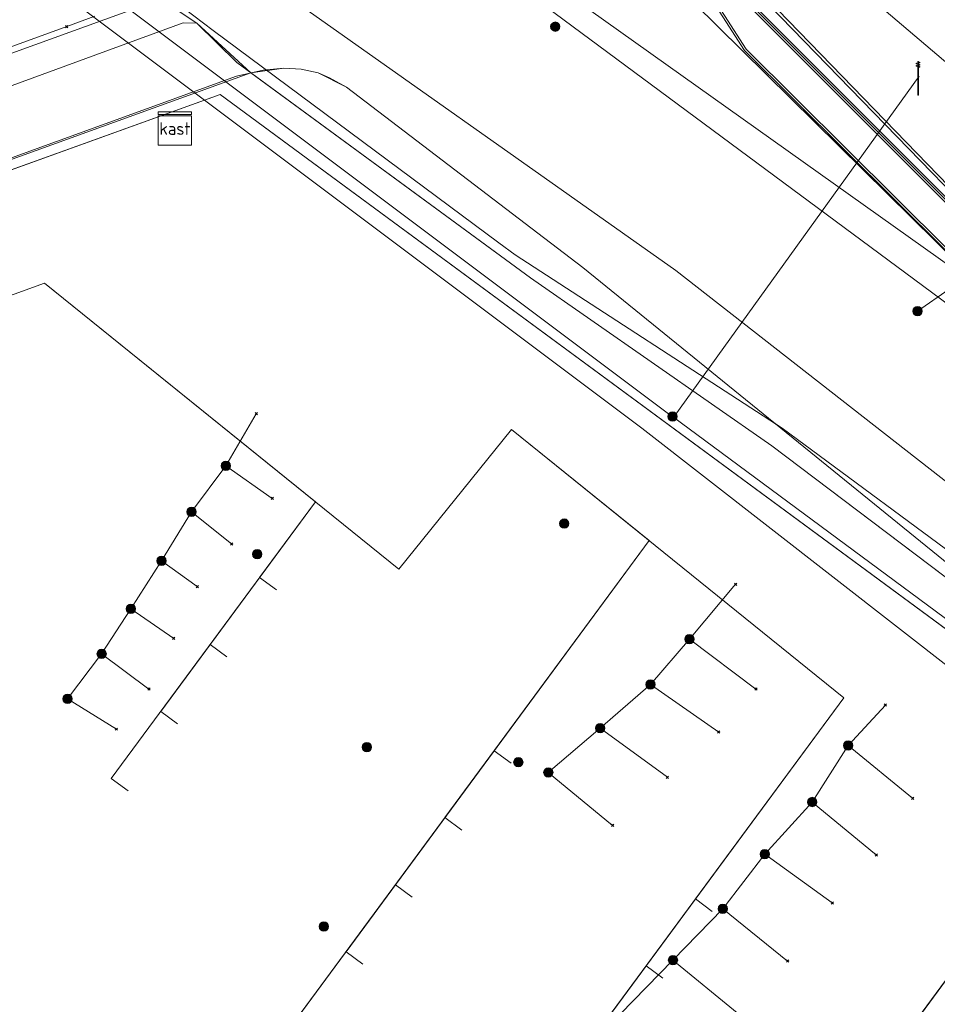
# Model space of a CAD drawing. Header units: metres. Extents: x 151922 to 154458, y 463415 to 464223.
# Tile 132 of 164: x 154263 to 154285, y 463522 to 463545. Entities that reach past the tile are written whole.
import ezdxf
from ezdxf.enums import TextEntityAlignment as Align
from ezdxf.lldxf.tags import DXFTag

# ---------------------------------------------------------------- set-up
doc = ezdxf.new("R2010")
doc.units = ezdxf.units.M
doc.layers.get('0').update_dxf_attribs({"lineweight": 9})
for name, color, linetype, lineweight in [('B-PV-KL-DATA-G', 90, 'KL-DATA-SO', 9), ('B-PV-KL-DATA_DUCT-G', 90, 'Continuous', 9), ('B-PV-KL-DATA_HULPSTUK-S', 90, 'Continuous', 9), ('B-PV-KL-DATA_KABELBED-G', 90, 'Continuous', 9), ('B-PV-KL-ET_HS-G', 10, 'KL-HS-SO', 9), ('B-PV-KL-ET_LS-G', 190, 'KL-LS-SO', 9), ('B-PV-KL-ET_LS-S', 190, 'Continuous', 9), ('B-PV-KL-ET_LS_HULPSTUK-S', 190, 'Continuous', 9), ('B-PV-KL-ET_LS_KABELBED-G', 190, 'Continuous', 9), ('B-PV-KL-ET_MS-G', 130, 'KL-MS-SO', 9), ('B-PV-KL-GAS_HD-G', 30, 'KL-GAS_HD-SO', 9), ('B-PV-KL-GAS_LD-G', 50, 'KL-GAS_LD-SO', 9)]:
    doc.layers.add(name, color=color, linetype=linetype, lineweight=lineweight)
doc.styles.add('NLCS-ISO', font='txt')
doc.styles.get("Standard").update_dxf_attribs({"font": 'arial.ttf'})
tags = doc.linetypes.add('KL-DATA-SO', pattern='A,4,-1,[101,NLCS.SHX,S=0.5,R=0,X=0,Y=0],-1,4,-1,["D",Standard,S=1,R=0,X=-0.25,Y=-0.5],-1.5', length=12.5).pattern_tags.tags
tags[18] = DXFTag(74, 10)
tags = doc.linetypes.add('KL-GAS_HD-SO', pattern='A,4,-1,[69,NLCS.SHX,S=0.5,R=0,X=0,Y=0],-1,4,-1,["H",Standard,S=1,R=0,X=0,Y=-0.5],-2', length=13).pattern_tags.tags
tags[18] = DXFTag(74, 10)
tags = doc.linetypes.add('KL-GAS_LD-SO', pattern='A,4,-1,[69,NLCS.SHX,S=0.5,R=0,X=0,Y=0],-1,4,-1,["L",Standard,S=1,R=0,X=0.25,Y=-0.5],-2', length=13).pattern_tags.tags
tags[18] = DXFTag(74, 10)
tags = doc.linetypes.add('KL-HS-SO', pattern='A,4,-1,[103,NLCS.SHX,S=0.75,R=0,X=0,Y=0],-1,4,-1,["H",Standard,S=1,R=0,X=0,Y=-0.5],-2', length=13).pattern_tags.tags
tags[18] = DXFTag(74, 10)
tags = doc.linetypes.add('KL-LS-SO', pattern='A,4,-1,[103,NLCS.SHX,S=0.75,R=0,X=0,Y=0],-1,4,-1,["L",Standard,S=1,R=0,X=0,Y=-0.5],-2', length=13).pattern_tags.tags
tags[18] = DXFTag(74, 10)
tags = doc.linetypes.add('KL-MS-SO', pattern='A,4,-1,[103,NLCS.SHX,S=0.75,R=0,X=0,Y=0],-1,4,-1,["M",Standard,S=1,R=0,X=0,Y=-0.5],-2', length=13).pattern_tags.tags
tags[18] = DXFTag(74, 10)

# ---------------------------------------------------------------- blocks, each defined once
blk = doc.blocks.new('SKL-WTB_HULP_MOF-SO')
at = {"linetype": 'ByBlock', "lineweight": 18}
h = blk.add_hatch(color=0, dxfattribs=at)
h.dxf.hatch_style = 1
h.paths.add_polyline_path([(-0.5625, 0, 1), (0.5625, 0, 1)])
at = {"color": 0, "linetype": 'ByBlock', "lineweight": 18}
blk.add_circle((0, 0), 0.5625, dxfattribs=at)
at = {"color": 0, "linetype": 'ByBlock', "lineweight": 18, "style": 'NLCS-ISO', "flags": 1}
for tag, p in [('TYPE', (1.5, 0)), ('LABEL', (1.5, -1.5)), ('OMSCHRIJVING', (1.5, -3))]:
    blk.add_attdef(tag, p, '', height=1, dxfattribs=at)
blk = doc.blocks.new('SKL-WTB_HULP_OVERIG-SO')
at = {"color": 0, "linetype": 'ByBlock', "lineweight": 18}
for points in [[(-0.14, 0.14), (0.14, -0.14)], [(0.14, 0.14), (-0.14, -0.14)]]:
    blk.add_lwpolyline(points, dxfattribs=at)
at = {"color": 0, "linetype": 'ByBlock', "lineweight": 18, "style": 'NLCS-ISO', "flags": 1}
for tag, p in [('TYPE', (1.5, 0)), ('LABEL', (1.5, -1.5)), ('OMSCHRIJVING', (1.5, -3))]:
    blk.add_attdef(tag, p, '', height=1, dxfattribs=at)
blk = doc.blocks.new('SKL-WTB_HULP_KAST-SO')
at = {"color": 0, "linetype": 'ByBlock', "lineweight": 18}
for points in [[(-2, 2), (2, 2), (2, 1.68), (-2, 1.68)], [(-2, 1.52), (2, 1.52), (2, -2), (-2, -2)]]:
    blk.add_lwpolyline(points, close=True, dxfattribs=at)
at = {"color": 0, "linetype": 'ByBlock', "lineweight": 18, "style": 'NLCS-ISO'}
blk.add_text('kast', height=1.5, dxfattribs=at).set_placement((0, 0), align=Align.MIDDLE_CENTER)
at = {"color": 0, "linetype": 'ByBlock', "lineweight": 18, "style": 'NLCS-ISO', "flags": 1}
for tag, p in [('TYPE', (2.5, 0)), ('LABEL', (2.5, -1.5)), ('OMSCHRIJVING', (2.5, -3))]:
    blk.add_attdef(tag, p, '', height=1, dxfattribs=at)
blk = doc.blocks.new('SKL-ET_LS_MAST-SO')
for p, q in [((-0.05, 2.07), (0.05, 2.07)), ((-0.05, -2), (0.05, -2))]:
    blk.add_line(p, q)
for points in [[(-0.18, 1.76), (-0.22, 1.76), (-0.22, 1.84), (-0.18, 1.84), (-0.18, 1.79)], [(-0.18, 1.49), (-0.22, 1.49), (-0.22, 1.57), (-0.18, 1.57), (-0.18, 1.52)], [(-0.18, 1.79), (-0.05, 1.79)], [(-0.18, 1.76), (-0.05, 1.76)], [(-0.18, 1.52), (-0.05, 1.52)], [(-0.18, 1.49), (-0.05, 1.49)], [(-0.05, -2), (-0.05, 2.07)], [(0.05, -2), (0.05, 2.07)], [(0.18, 1.92), (0.05, 1.92)], [(0.18, 1.89), (0.05, 1.89)], [(0.18, 1.66), (0.05, 1.66)], [(0.18, 1.63), (0.05, 1.63)], [(0.18, 1.39), (0.05, 1.39)], [(0.18, 1.36), (0.05, 1.36)], [(0.18, 1.89), (0.22, 1.89), (0.22, 1.97), (0.18, 1.97), (0.18, 1.92)], [(0.18, 1.63), (0.22, 1.63), (0.22, 1.71), (0.18, 1.71), (0.18, 1.66)], [(0.18, 1.36), (0.22, 1.36), (0.22, 1.44), (0.18, 1.44), (0.18, 1.39)]]:
    blk.add_lwpolyline(points)

msp = doc.modelspace()

# ---------------------------------------------------------------- linework, layer by layer
at = {"layer": 'B-PV-KL-DATA-G', "ltscale": 0.5, "flags": 128}
for points in [[(154391.54, 463451.902), (154381.453, 463460.094), (154380.065, 463461.088), (154375.396, 463458.573), (154352.941, 463477.496), (154351.536, 463477.653), (154349.562, 463478.04), (154344.874, 463482.168), (154340.987, 463485), (154329.318, 463494.698), (154325.382, 463499.504), (154309.602, 463510.564), (154296.461, 463520.96), (154277.603, 463535.657), (154262.685, 463546.849), (154259.396, 463549.586), (154250.779, 463556.16), (154243.312, 463562.124), (154214.197, 463583.819), (154210.974, 463592.57), (154209.949, 463595.744), (154210.154, 463597.102), (154209.573, 463599.566), (154202.836, 463604.689), (154174.505, 463625.47), (154168.022, 463630.24), (154143.949, 463647.172), (154125.193, 463660.928), (154112.214, 463669.584), (154104.25, 463674.905), (154082.39, 463689.365), (154064.729, 463701.37), (154060.747, 463704.403), (154048.041, 463706.901), (154046.112, 463708.27), (154037.621, 463713.181), (154027.093, 463719.451), (154017.577, 463724.891), (154006.473, 463731.059), (153989.885, 463740.109), (153970.638, 463750.367), (153956.403, 463757.521), (153944.023, 463763.495), (153931.081, 463769.306), (153908.546, 463779.641), (153901.817, 463782.784), (153888.707, 463789.032), (153878.494, 463793.928), (153873.389, 463795.991), (153868.707, 463797.774), (153864.105, 463797.03), (153863.414, 463795.863), (153858.062, 463785.76), (153854.378, 463779.068), (153853.365, 463778.986), (153849.975, 463778.768), (153834.979, 463787.579), (153837.111, 463792.543), (153879.09, 463902.029), (153877.61, 463904.976), (153877.114, 463905.774)], [(154129.1, 463648.8), (154121.5, 463656), (154123.861, 463657.959), (154125.553, 463660.463), (154142.8, 463648.5), (154160.7, 463636), (154209.2, 463601.1), (154209.5, 463599.8), (154263.4, 463559.6), (154274.9, 463550), (154280.1, 463546.4), (154321.7, 463503.6), (154327.9, 463498.7), (154331.7, 463495.4), (154336.2, 463489.6), (154350.5, 463477.3), (154350.1, 463476.9), (154355.8, 463478.9), (154377.6, 463506.3), (154380.9, 463508.7), (154382.7, 463508.4), (154387.5, 463504.4), (154387.4, 463504.4)], [(154238.387, 463559.25), (154240.91, 463562.31), (154241.45, 463563.03), (154235.88, 463567.14), (154206.56, 463588.78), (154201.44, 463592.55), (154207.27, 463600.44), (154210.16, 463598.3), (154263.4, 463559.6), (154274.9, 463550), (154280.1, 463546.4), (154321.7, 463503.6), (154327.9, 463498.7), (154331.7, 463495.4), (154336.2, 463489.6), (154350.62, 463477.33), (154351.41, 463474.23), (154351.76, 463473.94), (154352.42, 463473.84), (154352.83, 463474.11), (154355.8, 463478.9), (154377.61, 463506.27), (154380.9, 463508.7), (154382.7, 463508.4), (154387.46, 463504.39), (154387.444, 463504.363)], [(154209.483, 463599.839), (154263.4, 463559.6), (154274.9, 463550), (154280.1, 463546.4), (154321.7, 463503.6), (154327.9, 463498.7), (154331.7, 463495.4), (154336.2, 463489.6), (154350.5, 463477.3), (154350.102, 463476.9)], [(154209.491, 463599.831), (154263.5, 463559.6), (154275, 463550.1), (154280.1, 463546.5), (154321.7, 463503.6), (154326.4, 463500), (154327.9, 463498.8), (154331.7, 463495.5), (154336.3, 463489.6), (154350.6, 463477.3), (154330.5, 463454), (154331.1, 463449), (154334.7, 463442.8), (154337.9, 463437.8), (154341.4, 463430.9), (154345.9, 463423.5), (154352.3, 463427.2), (154352, 463427.9)], [(154210.152, 463598.314), (154263.4, 463559.6), (154274.9, 463550), (154280.1, 463546.4), (154321.7, 463503.6), (154327.9, 463498.7), (154331.7, 463495.4), (154336.2, 463489.6), (154350.62, 463477.326), (154351.413, 463474.233), (154351.761, 463473.943), (154352.42, 463473.84), (154352.827, 463474.114), (154355.8, 463478.9), (154377.611, 463506.267), (154380.9, 463508.7), (154382.7, 463508.4), (154387.462, 463504.387)], [(154242.771, 463560.926), (154243.563, 463561.955), (154243.879, 463562.043), (154245.709, 463560.986), (154252.333, 463555.961), (154255.564, 463553.432), (154258.564, 463551.509), (154254.02, 463549.88), (154257.711, 463540.151), (154267.478, 463543.67), (154326.248, 463500.384), (154328.934, 463493.615), (154330.717, 463492.589), (154340.39, 463484.399), (154349.667, 463476.449), (154335.862, 463459.841), (154336.089, 463459.644), (154336.529, 463459.29)], [(154242.771, 463560.926), (154243.563, 463561.955), (154243.879, 463562.043), (154245.709, 463560.986), (154252.333, 463555.961), (154255.564, 463553.432), (154259.477, 463550.924), (154264.176, 463547.209), (154266.916, 463545.379), (154267.878, 463544.435), (154274.93, 463539.265), (154280.721, 463535.235), (154321.361, 463504.522), (154293.852, 463494.48)], [(154337.179, 463460.037), (154336.829, 463460.328), (154352.025, 463477.49), (154352.058, 463477.833), (154352.042, 463478.042), (154352.007, 463478.234), (154351.89, 463478.417), (154347.245, 463482.215), (154333.479, 463493.28), (154328.442, 463493.414), (154324.492, 463498.42), (154321.61, 463501.011), (154317.087, 463505.131), (154309.475, 463512.991), (154303.825, 463517.696), (154300.299, 463520.901), (154287.52, 463530.316), (154276.185, 463539.514), (154270.506, 463543.848), (154270.1, 463544.072), (154269.826, 463544.186), (154269.416, 463544.277), (154269.005, 463544.3), (154268.504, 463544.255), (154267.87, 463544.108), (154262.465, 463542.149), (154250.781, 463537.703), (154251.599, 463535.447)], [(154267.419, 463507.959), (154267.017, 463508.256), (154282.449, 463529.181), (154274.473, 463535.626), (154271.763, 463532.271), (154263.256, 463539.139), (154251.769, 463534.978), (154251.599, 463535.447)], [(154270.981, 463512.788), (154270.578, 463513.085), (154282.449, 463529.181), (154274.473, 463535.626), (154271.763, 463532.271), (154263.256, 463539.139), (154251.769, 463534.978), (154251.599, 463535.447)], [(154278.103, 463522.446), (154277.701, 463522.743), (154282.449, 463529.181), (154274.473, 463535.626), (154271.763, 463532.271), (154263.256, 463539.139), (154251.769, 463534.978), (154251.599, 463535.447)], [(154276.916, 463520.836), (154276.514, 463521.133), (154282.449, 463529.181), (154274.473, 463535.626), (154271.763, 463532.271), (154263.256, 463539.139), (154251.769, 463534.978), (154251.599, 463535.447)], [(154269.793, 463511.178), (154269.391, 463511.475), (154282.449, 463529.181), (154274.473, 463535.626), (154271.763, 463532.271), (154263.256, 463539.139), (154251.769, 463534.978), (154251.599, 463535.447)], [(154268.606, 463509.569), (154268.204, 463509.865), (154282.449, 463529.181), (154274.473, 463535.626), (154271.763, 463532.271), (154263.256, 463539.139), (154251.769, 463534.978), (154251.599, 463535.447)], [(154269.714, 463521.178), (154269.311, 463521.474), (154277.778, 463532.956), (154274.473, 463535.626), (154271.763, 463532.271), (154263.256, 463539.139), (154251.769, 463534.978), (154251.599, 463535.447)], [(154273.275, 463526.007), (154272.872, 463526.304), (154277.778, 463532.956), (154274.473, 463535.626), (154271.763, 463532.271), (154263.256, 463539.139), (154251.769, 463534.978), (154251.599, 463535.447)], [(154272.168, 463514.397), (154271.765, 463514.694), (154282.449, 463529.181), (154274.473, 463535.626), (154271.763, 463532.271), (154263.256, 463539.139), (154251.769, 463534.978), (154251.599, 463535.447)], [(154274.461, 463527.615), (154274.058, 463527.912), (154277.778, 463532.956), (154274.473, 463535.626), (154271.763, 463532.271), (154263.256, 463539.139), (154251.769, 463534.978), (154251.599, 463535.447)], [(154273.355, 463516.007), (154272.953, 463516.304), (154282.449, 463529.181), (154274.473, 463535.626), (154271.763, 463532.271), (154263.256, 463539.139), (154251.769, 463534.978), (154251.599, 463535.447)], [(154274.542, 463517.617), (154274.14, 463517.914), (154282.449, 463529.181), (154274.473, 463535.626), (154271.763, 463532.271), (154263.256, 463539.139), (154251.769, 463534.978), (154251.599, 463535.447)], [(154266.156, 463516.346), (154265.753, 463516.642), (154266.937, 463518.254), (154277.778, 463532.956), (154274.473, 463535.626), (154271.763, 463532.271), (154263.256, 463539.139), (154251.769, 463534.978), (154251.599, 463535.447)], [(154270.901, 463522.788), (154270.498, 463523.084), (154277.778, 463532.956), (154274.473, 463535.626), (154271.763, 463532.271), (154263.256, 463539.139), (154251.769, 463534.978), (154251.599, 463535.447)], [(154264.996, 463514.716), (154264.569, 463515.03), (154266.937, 463518.254), (154277.778, 463532.956), (154274.473, 463535.626), (154271.763, 463532.271), (154263.256, 463539.139), (154251.769, 463534.978), (154251.599, 463535.447)], [(154268.527, 463519.568), (154268.124, 463519.864), (154277.778, 463532.956), (154274.473, 463535.626), (154271.763, 463532.271), (154263.256, 463539.139), (154251.769, 463534.978), (154251.599, 463535.447)], [(154263.788, 463513.122), (154263.385, 463513.418), (154266.937, 463518.254), (154277.778, 463532.956), (154274.473, 463535.626), (154271.763, 463532.271), (154263.256, 463539.139), (154251.769, 463534.978), (154251.599, 463535.447)], [(154279.289, 463524.054), (154278.887, 463524.351), (154282.449, 463529.181), (154274.473, 463535.626), (154271.763, 463532.271), (154263.256, 463539.139), (154251.769, 463534.978), (154251.599, 463535.447)], [(154275.729, 463519.227), (154275.327, 463519.524), (154282.449, 463529.181), (154274.473, 463535.626), (154271.763, 463532.271), (154263.256, 463539.139), (154251.769, 463534.978), (154251.599, 463535.447)], [(154262.604, 463511.51), (154262.201, 463511.806), (154266.937, 463518.254), (154277.778, 463532.956), (154274.473, 463535.626), (154271.763, 463532.271), (154263.256, 463539.139), (154251.769, 463534.978), (154251.599, 463535.447)], [(154268.825, 463531.772), (154268.423, 463532.07), (154269.764, 463533.885), (154263.256, 463539.139), (154251.769, 463534.978), (154251.599, 463535.447)], [(154265.263, 463526.945), (154264.861, 463527.242), (154269.764, 463533.885), (154263.256, 463539.139), (154251.769, 463534.978), (154251.599, 463535.447)], [(154266.45, 463528.554), (154266.048, 463528.851), (154269.764, 463533.885), (154263.256, 463539.139), (154251.769, 463534.978), (154251.599, 463535.447)], [(154267.34, 463517.958), (154266.937, 463518.254), (154277.778, 463532.956), (154274.473, 463535.626), (154271.763, 463532.271), (154263.256, 463539.139), (154251.769, 463534.978), (154251.599, 463535.447)], [(154267.638, 463530.163), (154267.235, 463530.46), (154269.764, 463533.885), (154263.256, 463539.139), (154251.769, 463534.978), (154251.599, 463535.447)], [(154272.088, 463524.397), (154271.685, 463524.694), (154277.778, 463532.956), (154274.473, 463535.626), (154271.763, 463532.271), (154263.256, 463539.139), (154251.769, 463534.978), (154251.599, 463535.447)], [(154272.247, 463504.399), (154271.845, 463504.695), (154287.122, 463525.409), (154307.924, 463508.607), (154305.414, 463502.192), (154291.955, 463497.323), (154292.295, 463496.383), (154292.028, 463496.287), (154291.911, 463496.563)], [(154273.435, 463506.009), (154273.033, 463506.306), (154287.122, 463525.409), (154307.924, 463508.607), (154305.414, 463502.192), (154291.955, 463497.323), (154292.295, 463496.383), (154292.028, 463496.287), (154291.911, 463496.563)], [(154274.622, 463507.617), (154274.219, 463507.914), (154287.122, 463525.409), (154307.924, 463508.607), (154305.414, 463502.192), (154291.955, 463497.323), (154292.295, 463496.383), (154292.028, 463496.287), (154291.911, 463496.563)], [(154275.809, 463509.227), (154275.407, 463509.524), (154287.122, 463525.409), (154307.924, 463508.607), (154305.414, 463502.192), (154291.955, 463497.323), (154292.295, 463496.383), (154292.028, 463496.287), (154291.911, 463496.563)], [(154276.997, 463510.837), (154276.594, 463511.134), (154287.122, 463525.409), (154307.924, 463508.607), (154305.414, 463502.192), (154291.955, 463497.323), (154292.295, 463496.383), (154292.028, 463496.287), (154291.911, 463496.563)], [(154278.183, 463512.446), (154277.781, 463512.743), (154287.122, 463525.409), (154307.924, 463508.607), (154305.414, 463502.192), (154291.955, 463497.323), (154292.295, 463496.383), (154292.028, 463496.287), (154291.911, 463496.563)], [(154279.371, 463514.057), (154278.968, 463514.353), (154287.122, 463525.409), (154307.924, 463508.607), (154305.414, 463502.192), (154291.955, 463497.323), (154292.295, 463496.383), (154292.028, 463496.287), (154291.911, 463496.563)], [(154280.558, 463515.667), (154280.156, 463515.964), (154287.122, 463525.409), (154307.924, 463508.607), (154305.414, 463502.192), (154291.955, 463497.323), (154292.295, 463496.383), (154292.028, 463496.287), (154291.911, 463496.563)], [(154281.745, 463517.276), (154281.343, 463517.573), (154287.122, 463525.409), (154307.924, 463508.607), (154305.414, 463502.192), (154291.955, 463497.323), (154292.295, 463496.383), (154292.028, 463496.287), (154291.911, 463496.563)], [(154282.933, 463518.886), (154282.53, 463519.182), (154287.122, 463525.409), (154307.924, 463508.607), (154305.414, 463502.192), (154291.955, 463497.323), (154292.295, 463496.383), (154292.028, 463496.287), (154291.911, 463496.563)], [(154284.118, 463520.493), (154283.715, 463520.789), (154287.122, 463525.409), (154307.924, 463508.607), (154305.414, 463502.192), (154291.955, 463497.323), (154292.295, 463496.383), (154292.028, 463496.287), (154291.911, 463496.563)]]:
    msp.add_lwpolyline(points, dxfattribs=at)
at = {"layer": 'B-PV-KL-DATA_DUCT-G', "ltscale": 0.5, "flags": 128}
for points in [[(154200.128, 463530.685), (154202.945, 463531.707), (154203.046, 463531.428), (154226.644, 463539.971), (154226.588, 463540.125), (154253.983, 463549.977), (154257.711, 463540.151), (154267.478, 463543.67), (154326.248, 463500.384), (154328.934, 463493.615), (154330.717, 463492.589), (154344.778, 463480.639), (154349.667, 463476.449), (154335.862, 463459.841), (154336.168, 463459.581), (154336.529, 463459.29)], [(154337.179, 463460.037), (154336.829, 463460.328), (154352.025, 463477.49), (154352.042, 463478.042), (154351.89, 463478.417), (154347.245, 463482.215), (154333.479, 463493.28), (154328.442, 463493.414), (154324.492, 463498.42), (154321.61, 463501.011), (154317.087, 463505.131), (154309.475, 463512.991), (154303.312, 463518.162), (154300.299, 463520.901), (154287.52, 463530.316), (154276.185, 463539.514), (154270.506, 463543.848), (154269.826, 463544.186), (154269.416, 463544.277), (154269.005, 463544.3), (154268.215, 463544.188), (154260.7, 463541.477), (154250.781, 463537.703), (154251.599, 463535.447)]]:
    msp.add_lwpolyline(points, dxfattribs=at)
at = {"layer": 'B-PV-KL-DATA_KABELBED-G', "ltscale": 0.5, "flags": 128}
for points in [[(154210.16, 463593.163), (154210.166, 463593.159), (154210.171, 463593.155), (154221.831, 463584.356), (154262.106, 463555.838), (154262.963, 463555.231), (154270.862, 463549.608), (154288.068, 463537.359), (154301.665, 463526.106), (154306.113, 463522.808), (154307.871, 463521.504), (154322.989, 463510.294), (154328.132, 463505.902), (154331.508, 463503.02), (154331.964, 463502.63), (154334.612, 463500), (154343.852, 463490.823), (154351.245, 463484.227), (154366.895, 463470.857), (154389.748, 463451.813), (154390.212, 463451.41), (154390.64, 463450.968)], [(154258.564, 463551.509), (154259.477, 463550.924), (154264.176, 463547.209), (154266.916, 463545.379)], [(154326.548, 463501.847), (154326.548, 463501.847), (154326.547, 463501.848), (154278.421, 463539.443), (154268.035, 463546.785)], [(154263.789, 463545.301), (154264.467, 463545.548)], [(154207.569, 463524.98), (154210.798, 463526.145), (154239.314, 463536.428), (154256.223, 463542.552), (154263.789, 463545.301)], [(154266.916, 463545.379), (154266.583, 463545.388), (154260.133, 463543.027)], [(154266.916, 463545.379), (154268.215, 463544.188)], [(154268.215, 463544.188), (154269.005, 463544.3), (154269.416, 463544.277), (154269.826, 463544.186), (154270.506, 463543.848), (154276.185, 463539.514)], [(154260.7, 463541.477), (154268.215, 463544.188)], [(154268.215, 463544.188), (154274.93, 463539.265), (154280.721, 463535.235), (154303.312, 463518.162)], [(154260.781, 463541.257), (154267.478, 463543.67), (154310.328, 463512.11)], [(154303.312, 463518.162), (154300.299, 463520.901), (154287.52, 463530.316), (154276.185, 463539.514)], [(154268.343, 463536.002), (154267.614, 463534.755)], [(154267.614, 463534.755), (154266.787, 463533.646)], [(154267.614, 463534.755), (154268.726, 463533.969)], [(154266.787, 463533.646), (154266.067, 463532.473)], [(154266.787, 463533.646), (154267.754, 463532.875)], [(154266.067, 463532.473), (154265.33, 463531.316)], [(154266.067, 463532.473), (154266.926, 463531.853)], [(154279.853, 463531.909), (154278.742, 463530.59)], [(154265.33, 463531.316), (154264.629, 463530.236)], [(154265.33, 463531.316), (154266.36, 463530.607)], [(154278.742, 463530.59), (154277.808, 463529.502)], [(154278.742, 463530.59), (154280.342, 463529.39)], [(154264.629, 463530.236), (154263.809, 463529.154)], [(154264.629, 463530.236), (154265.765, 463529.39)], [(154277.808, 463529.502), (154276.6, 463528.451)], [(154277.808, 463529.502), (154279.449, 463528.358)], [(154263.809, 463529.154), (154264.984, 463528.429)], [(154283.449, 463529.008), (154282.554, 463528.039)], [(154276.6, 463528.451), (154275.355, 463527.391)], [(154276.6, 463528.451), (154278.216, 463527.273)], [(154282.554, 463528.039), (154281.693, 463526.68)], [(154282.554, 463528.039), (154284.101, 463526.771)], [(154275.355, 463527.391), (154276.899, 463526.119)], [(154281.693, 463526.68), (154280.552, 463525.426)], [(154281.693, 463526.68), (154283.235, 463525.407)], [(154280.552, 463525.426), (154279.543, 463524.117)], [(154280.552, 463525.426), (154282.175, 463524.257)], [(154279.543, 463524.117), (154278.349, 463522.885)], [(154279.543, 463524.117), (154281.099, 463522.861)], [(154278.349, 463522.885), (154277.081, 463521.583)], [(154278.349, 463522.885), (154279.893, 463521.614)]]:
    msp.add_lwpolyline(points, dxfattribs=at)
at = {"layer": 'B-PV-KL-ET_HS-G', "ltscale": 0.5, "flags": 128}
for points in [[(154347.111, 463480.347), (154336.294, 463489.675), (154331.78, 463495.489), (154327.686, 463498.657), (154321.071, 463504.065), (154280.105, 463544.755), (154277.951, 463548.114), (154271.805, 463552.222), (154265.347, 463554.518), (154199.355, 463531.28)], [(154350.638, 463477.239), (154336.261, 463489.637), (154331.744, 463495.453), (154327.655, 463498.618), (154321.045, 463504.021), (154280.066, 463544.723), (154277.915, 463548.078), (154271.782, 463552.177), (154265.347, 463554.465), (154199.402, 463531.243)]]:
    msp.add_lwpolyline(points, dxfattribs=at)
at = {"layer": 'B-PV-KL-ET_LS-G', "ltscale": 0.5, "flags": 128}
for points in [[(154278.338, 463535.932), (154257.422, 463551.614), (154237.527, 463566.305), (154217.152, 463581.296), (154209.106, 463587.236), (154209.026, 463587.526), (154209.086, 463587.691), (154211.408, 463590.843), (154208.005, 463597.834)], [(154261.736, 463559.465), (154261.873, 463559.697), (154262.134, 463559.872), (154262.268, 463559.904), (154262.448, 463559.887), (154262.682, 463559.786), (154263.217, 463559.247), (154274.792, 463549.877), (154321.779, 463503.536), (154323.388, 463502.945)], [(154278.378, 463535.937), (154284.262, 463544.108)], [(154346.051, 463456.139), (154344.821, 463454.696), (154344.558, 463454.718), (154344.24, 463454.912), (154336.422, 463461.402), (154336.354, 463461.691), (154336.471, 463461.981), (154348.002, 463475.854), (154351.231, 463480.034), (154350.075, 463481.297), (154329.04, 463500), (154300.458, 463527.804), (154285.742, 463539.524), (154284.221, 463538.469)], [(154298.893, 463520.726), (154278.338, 463535.937)]]:
    msp.add_lwpolyline(points, dxfattribs=at)
at = {"layer": 'B-PV-KL-ET_LS_KABELBED-G', "ltscale": 0.5, "flags": 128}
msp.add_lwpolyline([(154341.686, 463537.743), (154336.983, 463540.593), (154325.536, 463548.463), (154314.307, 463556.504), (154311.541, 463558.464), (154296.788, 463536.037), (154295.981, 463535.043), (154273.288, 463554.318)], dxfattribs=at)
at = {"layer": 'B-PV-KL-ET_MS-G', "ltscale": 0.5, "flags": 128}
for points in [[(154212.595, 463597.285), (154214.279, 463596.259), (154219.236, 463592.825), (154242.57, 463575.061), (154262.747, 463560.029), (154275.385, 463549.601), (154277.806, 463548.171), (154325.973, 463500), (154331.744, 463495.454), (154336.505, 463490.185)], [(154214.306, 463596.301), (154219.265, 463592.865), (154242.6, 463575.101), (154262.778, 463560.068), (154275.414, 463549.642), (154277.837, 463548.211), (154326.043, 463500), (154331.78, 463495.489), (154336.634, 463490.338), (154339.037, 463488.3)], [(154219.294, 463592.905), (154242.63, 463575.141), (154262.809, 463560.107), (154275.443, 463549.683), (154277.868, 463548.251), (154326.113, 463500), (154331.816, 463495.524), (154336.763, 463490.491), (154341.068, 463486.84)]]:
    msp.add_lwpolyline(points, dxfattribs=at)
at = {"layer": 'B-PV-KL-GAS_HD-G', "ltscale": 0.5, "flags": 128}
msp.add_lwpolyline([(154210.275, 463601.19), (154210.384, 463601.11), (154207.496, 463596.12), (154207.446, 463595.936), (154207.454, 463595.823), (154207.485, 463595.711), (154207.539, 463595.61), (154207.604, 463595.534), (154227.599, 463580.672), (154248.436, 463565.402), (154265.402, 463553.117), (154293.623, 463532.206), (154301.948, 463525.956), (154313.793, 463517.027), (154326.414, 463507.358), (154335.562, 463498.807), (154347.237, 463488.193), (154357.617, 463479.56)], dxfattribs=at)
at = {"layer": 'B-PV-KL-GAS_LD-G', "ltscale": 0.5, "flags": 128}
for points in [[(154256.582, 463542.536), (154265.549, 463545.776), (154265.914, 463546.271)], [(154265.914, 463546.271), (154267.303, 463545.206), (154274.169, 463540.11)], [(154274.169, 463540.11), (154274.557, 463539.822), (154280.97, 463535.658)], [(154280.97, 463535.658), (154324.271, 463503.675)]]:
    msp.add_lwpolyline(points, dxfattribs=at)

# ---------------------------------------------------------------- block references
at = {"layer": 'B-PV-KL-DATA_HULPSTUK-S', "xscale": 0.2, "yscale": 0.2, "zscale": 0.2}
for name, p in [('SKL-WTB_HULP_OVERIG-SO', (154263.789, 463545.301)), ('SKL-WTB_HULP_OVERIG-SO', (154263.789, 463545.301)), ('SKL-WTB_HULP_MOF-SO', (154275.523, 463545.298)), ('SKL-WTB_HULP_OVERIG-SO', (154268.343, 463536.002)), ('SKL-WTB_HULP_MOF-SO', (154267.614, 463534.755)), ('SKL-WTB_HULP_OVERIG-SO', (154267.614, 463534.755)), ('SKL-WTB_HULP_OVERIG-SO', (154267.614, 463534.755)), ('SKL-WTB_HULP_OVERIG-SO', (154267.614, 463534.755)), ('SKL-WTB_HULP_OVERIG-SO', (154268.726, 463533.969)), ('SKL-WTB_HULP_MOF-SO', (154266.787, 463533.646)), ('SKL-WTB_HULP_OVERIG-SO', (154266.787, 463533.646)), ('SKL-WTB_HULP_OVERIG-SO', (154266.787, 463533.646)), ('SKL-WTB_HULP_OVERIG-SO', (154266.787, 463533.646)), ('SKL-WTB_HULP_MOF-SO', (154275.737, 463533.364)), ('SKL-WTB_HULP_OVERIG-SO', (154267.754, 463532.875)), ('SKL-WTB_HULP_MOF-SO', (154268.365, 463532.63)), ('SKL-WTB_HULP_MOF-SO', (154266.067, 463532.473)), ('SKL-WTB_HULP_OVERIG-SO', (154266.067, 463532.473)), ('SKL-WTB_HULP_OVERIG-SO', (154266.067, 463532.473)), ('SKL-WTB_HULP_OVERIG-SO', (154266.067, 463532.473)), ('SKL-WTB_HULP_OVERIG-SO', (154266.925, 463531.853)), ('SKL-WTB_HULP_OVERIG-SO', (154279.853, 463531.909)), ('SKL-WTB_HULP_MOF-SO', (154265.33, 463531.316)), ('SKL-WTB_HULP_OVERIG-SO', (154265.33, 463531.316)), ('SKL-WTB_HULP_OVERIG-SO', (154265.33, 463531.316)), ('SKL-WTB_HULP_OVERIG-SO', (154265.33, 463531.316)), ('SKL-WTB_HULP_OVERIG-SO', (154266.36, 463530.607)), ('SKL-WTB_HULP_MOF-SO', (154278.742, 463530.59)), ('SKL-WTB_HULP_OVERIG-SO', (154278.742, 463530.59)), ('SKL-WTB_HULP_OVERIG-SO', (154278.742, 463530.59)), ('SKL-WTB_HULP_OVERIG-SO', (154278.742, 463530.59)), ('SKL-WTB_HULP_MOF-SO', (154264.629, 463530.237)), ('SKL-WTB_HULP_OVERIG-SO', (154264.629, 463530.236)), ('SKL-WTB_HULP_OVERIG-SO', (154264.629, 463530.236)), ('SKL-WTB_HULP_OVERIG-SO', (154264.629, 463530.236)), ('SKL-WTB_HULP_MOF-SO', (154277.808, 463529.502)), ('SKL-WTB_HULP_OVERIG-SO', (154265.765, 463529.39)), ('SKL-WTB_HULP_OVERIG-SO', (154277.808, 463529.502)), ('SKL-WTB_HULP_OVERIG-SO', (154277.808, 463529.502)), ('SKL-WTB_HULP_OVERIG-SO', (154277.808, 463529.502)), ('SKL-WTB_HULP_OVERIG-SO', (154280.342, 463529.39)), ('SKL-WTB_HULP_MOF-SO', (154263.809, 463529.154)), ('SKL-WTB_HULP_OVERIG-SO', (154263.809, 463529.154)), ('SKL-WTB_HULP_OVERIG-SO', (154263.809, 463529.154)), ('SKL-WTB_HULP_OVERIG-SO', (154283.449, 463529.008)), ('SKL-WTB_HULP_OVERIG-SO', (154264.984, 463528.429)), ('SKL-WTB_HULP_MOF-SO', (154276.6, 463528.451)), ('SKL-WTB_HULP_OVERIG-SO', (154276.6, 463528.451)), ('SKL-WTB_HULP_OVERIG-SO', (154276.6, 463528.451)), ('SKL-WTB_HULP_OVERIG-SO', (154276.6, 463528.451)), ('SKL-WTB_HULP_OVERIG-SO', (154279.449, 463528.358)), ('SKL-WTB_HULP_MOF-SO', (154271, 463528)), ('SKL-WTB_HULP_MOF-SO', (154271, 463528)), ('SKL-WTB_HULP_MOF-SO', (154271, 463528)), ('SKL-WTB_HULP_MOF-SO', (154282.554, 463528.039)), ('SKL-WTB_HULP_OVERIG-SO', (154282.554, 463528.039)), ('SKL-WTB_HULP_OVERIG-SO', (154282.554, 463528.039)), ('SKL-WTB_HULP_OVERIG-SO', (154282.554, 463528.039)), ('SKL-WTB_HULP_MOF-SO', (154274.635, 463527.635)), ('SKL-WTB_HULP_MOF-SO', (154275.355, 463527.391)), ('SKL-WTB_HULP_OVERIG-SO', (154275.355, 463527.391)), ('SKL-WTB_HULP_OVERIG-SO', (154275.355, 463527.391)), ('SKL-WTB_HULP_OVERIG-SO', (154278.216, 463527.273)), ('SKL-WTB_HULP_MOF-SO', (154281.693, 463526.68)), ('SKL-WTB_HULP_OVERIG-SO', (154284.101, 463526.771)), ('SKL-WTB_HULP_OVERIG-SO', (154281.693, 463526.68)), ('SKL-WTB_HULP_OVERIG-SO', (154281.693, 463526.68)), ('SKL-WTB_HULP_OVERIG-SO', (154281.693, 463526.68)), ('SKL-WTB_HULP_OVERIG-SO', (154276.898, 463526.119)), ('SKL-WTB_HULP_MOF-SO', (154280.552, 463525.426)), ('SKL-WTB_HULP_OVERIG-SO', (154280.552, 463525.426)), ('SKL-WTB_HULP_OVERIG-SO', (154280.552, 463525.426)), ('SKL-WTB_HULP_OVERIG-SO', (154280.552, 463525.426)), ('SKL-WTB_HULP_OVERIG-SO', (154283.235, 463525.407)), ('SKL-WTB_HULP_MOF-SO', (154279.543, 463524.117)), ('SKL-WTB_HULP_OVERIG-SO', (154279.543, 463524.117)), ('SKL-WTB_HULP_OVERIG-SO', (154279.543, 463524.117)), ('SKL-WTB_HULP_OVERIG-SO', (154279.543, 463524.117)), ('SKL-WTB_HULP_OVERIG-SO', (154282.175, 463524.257)), ('SKL-WTB_HULP_MOF-SO', (154269.965, 463523.69)), ('SKL-WTB_HULP_MOF-SO', (154278.349, 463522.885)), ('SKL-WTB_HULP_OVERIG-SO', (154278.349, 463522.885)), ('SKL-WTB_HULP_OVERIG-SO', (154278.349, 463522.885)), ('SKL-WTB_HULP_OVERIG-SO', (154278.349, 463522.885)), ('SKL-WTB_HULP_OVERIG-SO', (154281.099, 463522.861))]:
    msp.add_blockref(name, p, dxfattribs=at)
at = {"layer": 'B-PV-KL-ET_LS-S', "xscale": 0.2, "yscale": 0.2, "zscale": 0.2}
msp.add_blockref('SKL-ET_LS_MAST-SO', (154284.235, 463544.051), dxfattribs=at)
at = {"layer": 'B-PV-KL-ET_LS_HULPSTUK-S', "xscale": 0.2, "yscale": 0.2, "zscale": 0.2}
for name, p in [('SKL-WTB_HULP_KAST-SO', (154266.388, 463542.85)), ('SKL-WTB_HULP_MOF-SO', (154284.221, 463538.469)), ('SKL-WTB_HULP_MOF-SO', (154278.338, 463535.937))]:
    msp.add_blockref(name, p, dxfattribs=at)

doc.saveas('drawing.dxf')
